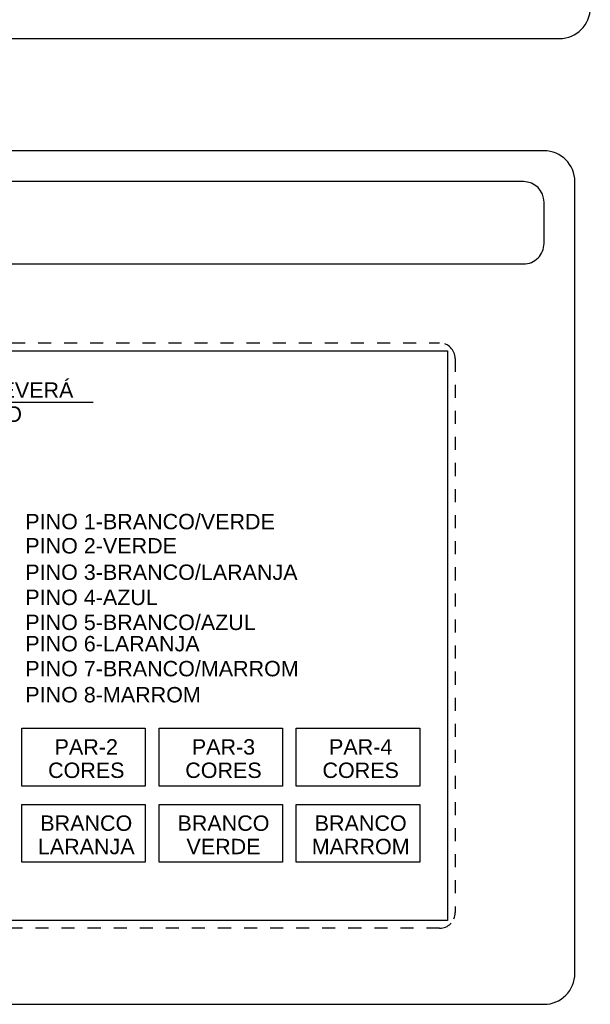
# Model space of a CAD drawing. Header units: millimetres. Extents: x 4476663 to 4477054, y -30323851 to -30323414.
# Tile 162 of 256: x 4476672 to 4476676, y -30323530 to -30323522. Entities that reach past the tile are written whole.
import ezdxf

# ---------------------------------------------------------------- set-up
doc = ezdxf.new("R2010")
doc.units = ezdxf.units.MM
doc.linetypes.add('HIDDEN', pattern=[0.9525, 0.635, -0.3175])
for name, color, linetype in [('_BORDA-DETALHES', 1, 'Continuous'), ('_DETALHES', 250, 'Continuous'), ('_TEXTO', 250, 'Continuous')]:
    doc.layers.add(name, color=color, linetype=linetype)
doc.layers.add('DETALHE', color=1, linetype='HIDDEN', plot=False)
doc.styles.add('Arial_2', font='arial.ttf', dxfattribs={"height": 0.09835329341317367})

msp = doc.modelspace()

# ---------------------------------------------------------------- linework, layer by layer
at = {"layer": '_BORDA-DETALHES', "color": 18, "true_color": 0x000000}
for points in [[(4476663.816977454, -30323522.495644), (4476675.950556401, -30323522.495644, 0.414213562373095), (4476676.186924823, -30323522.25927558), (4476676.186924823, -30323507.76201243, 0.414213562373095), (4476675.950556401, -30323507.525644), (4476663.816977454, -30323507.525644, 0.414213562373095), (4476663.580609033, -30323507.76201243), (4476663.580609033, -30323522.25927558, 0.414213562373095)], [(4476663.680377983, -30323529.90063108), (4476675.832054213, -30323529.90063108, 0.414213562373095), (4476676.068775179, -30323529.66391011), (4476676.068775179, -30323523.5923127, 0.414213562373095), (4476675.832054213, -30323523.35559174), (4476663.680377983, -30323523.35559174, 0.414213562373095), (4476663.443657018, -30323523.5923127), (4476663.443657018, -30323529.66391011, 0.414213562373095)]]:
    msp.add_lwpolyline(points, format="xyb", close=True, dxfattribs=at)
at = {"layer": '_DETALHES'}
for p, q in [((4476664.29039798, -30323524.88969107), (4476675.090397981, -30323524.88969107)), ((4476675.090397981, -30323524.88969107), (4476675.090397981, -30323529.25769107)), ((4476669.733166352, -30323525.28469311), (4476672.373166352, -30323525.28469311)), ((4476671.825361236, -30323527.78276756), (4476672.772947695, -30323527.78276756)), ((4476671.825361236, -30323528.22732837), (4476671.825361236, -30323527.78276756)), ((4476672.772947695, -30323527.78276756), (4476672.772947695, -30323528.22732837)), ((4476672.877978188, -30323527.78276756), (4476673.825564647, -30323527.78276756)), ((4476672.877978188, -30323528.22732837), (4476672.877978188, -30323527.78276756)), ((4476673.825564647, -30323527.78276756), (4476673.825564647, -30323528.22732837)), ((4476673.930595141, -30323527.78276756), (4476674.8781816, -30323527.78276756)), ((4476673.930595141, -30323528.22732837), (4476673.930595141, -30323527.78276756)), ((4476674.8781816, -30323527.78276756), (4476674.8781816, -30323528.22732837)), ((4476672.772947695, -30323528.22732837), (4476671.825361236, -30323528.22732837)), ((4476673.825564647, -30323528.22732837), (4476672.877978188, -30323528.22732837)), ((4476674.8781816, -30323528.22732837), (4476673.930595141, -30323528.22732837)), ((4476671.825361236, -30323528.36742387), (4476672.772947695, -30323528.36742387)), ((4476671.825361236, -30323528.81198468), (4476671.825361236, -30323528.36742387)), ((4476672.772947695, -30323528.36742387), (4476672.772947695, -30323528.81198468)), ((4476672.877978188, -30323528.36742387), (4476673.825564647, -30323528.36742387)), ((4476672.877978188, -30323528.81198468), (4476672.877978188, -30323528.36742387)), ((4476673.825564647, -30323528.36742387), (4476673.825564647, -30323528.81198468)), ((4476673.930595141, -30323528.36742387), (4476674.8781816, -30323528.36742387)), ((4476673.930595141, -30323528.81198468), (4476673.930595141, -30323528.36742387)), ((4476674.8781816, -30323528.36742387), (4476674.8781816, -30323528.81198468)), ((4476672.772947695, -30323528.81198468), (4476671.825361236, -30323528.81198468)), ((4476673.825564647, -30323528.81198468), (4476672.877978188, -30323528.81198468)), ((4476674.8781816, -30323528.81198468), (4476673.930595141, -30323528.81198468)), ((4476675.090397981, -30323529.25769107), (4476664.29039798, -30323529.25769107))]:
    msp.add_line(p, q, dxfattribs=at)
msp.add_lwpolyline([(4476663.83819196, -30323524.22356861), (4476675.674240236, -30323524.22356861, 0.4142135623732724), (4476675.832054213, -30323524.06575463), (4476675.832054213, -30323523.75012668, 0.4142135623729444), (4476675.674240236, -30323523.5923127), (4476663.83819196, -30323523.5923127, 0.414213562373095), (4476663.680377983, -30323523.75012668), (4476663.680377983, -30323524.06575463, 0.4142135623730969)], format="xyb", close=True, dxfattribs=at)
at = {"layer": 'DETALHE', "color": 18, "ltscale": 0.009000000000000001, "true_color": 0x000000}
msp.add_lwpolyline([(4476664.230397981, -30323529.19769107), (4476664.230397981, -30323524.94969107, -0.414213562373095), (4476664.350397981, -30323524.82969107), (4476675.03039798, -30323524.82969107, -0.414213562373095), (4476675.150397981, -30323524.94969107), (4476675.150397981, -30323529.19769107, -0.414213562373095), (4476675.03039798, -30323529.31769107), (4476664.350397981, -30323529.31769107, -0.414213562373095)], format="xyb", close=True, dxfattribs=at)

# ---------------------------------------------------------------- texts
at = {"layer": '_TEXTO', "char_height": 0.1180239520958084, "line_spacing_factor": 0.9385317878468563, "style": 'Arial_2'}
for s, insert, width, attachment_point in [('MATERIAL ISOLANTE DEVERÁ\\PENCOSTAR NO FINAL DO\\PCONECTOR', (4476669.811667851, -30323525.13171143), 2.86704, 1), ('PINO 1-BRANCO/VERDE', (4476671.852248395, -30323526.140208), 2.27664, 1), ('PINO 2-VERDE', (4476671.852248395, -30323526.32565564), 1.38384, 1), ('PINO 3-BRANCO/LARANJA', (4476671.852248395, -30323526.52844851), 2.484, 1), ('PINO 4-AZUL', (4476671.852248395, -30323526.72117371), 1.2096, 1), ('PINO 5-BRANCO/AZUL', (4476671.852248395, -30323526.91261422), 2.1024, 1), ('PINO 6-LARANJA', (4476671.852248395, -30323527.07622964), 1.5912, 1), ('PINO 7-BRANCO/MARROM', (4476671.852248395, -30323527.26761259), 2.492640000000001, 1), ('PINO 8-MARROM', (4476671.852248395, -30323527.46761519), 1.59984, 1), ('PAR-2', (4476672.319912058, -30323527.86770898), 0.5774400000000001, 2), ('PAR-3', (4476673.37252901, -30323527.86770898), 0.5774400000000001, 2), ('PAR-4', (4476674.425145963, -30323527.86770898), 0.5774400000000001, 2), ('CORES', (4476672.319912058, -30323528.04704964), 0.69696, 2), ('CORES', (4476673.37252901, -30323528.04704964), 0.69696, 2), ('CORES', (4476674.425145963, -30323528.04704964), 0.69696, 2), ('BRANCO', (4476672.319912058, -30323528.45236529), 0.8380800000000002, 2), ('BRANCO', (4476673.37252901, -30323528.45236529), 0.8380800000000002, 2), ('BRANCO', (4476674.425145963, -30323528.45236529), 0.8380800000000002, 2), ('MARROM', (4476674.425145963, -30323528.63170595), 0.8913600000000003, 2), ('LARANJA', (4476672.319912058, -30323528.63170595), 0.8827200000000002, 2), ('VERDE', (4476673.37252901, -30323528.63170595), 0.67536, 2)]:
    msp.add_mtext(s, dxfattribs=dict(at, insert=insert, width=width, attachment_point=attachment_point))

doc.saveas('drawing.dxf')
